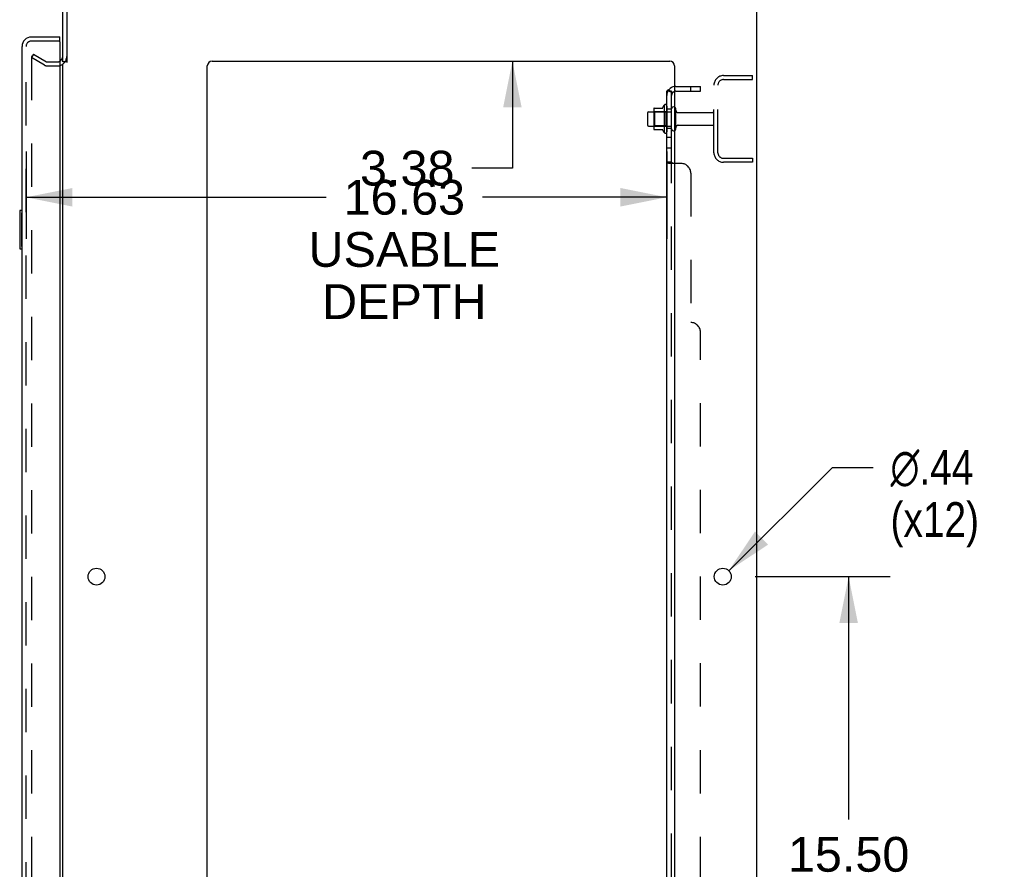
# Model space of a CAD drawing. Header units: inches. Extents: x 0 to 204, y 0 to 132.
# Tile 110 of 114: x 118 to 144, y 65 to 87. Entities that reach past the tile are written whole.
import ezdxf

# ---------------------------------------------------------------- set-up
doc = ezdxf.new("R2010")
doc.units = ezdxf.units.IN
doc.header["$LTSCALE"] = 11.243375
doc.header["$MEASUREMENT"] = 0
doc.linetypes.add('HIDDEN', pattern=[0.2, 0.1, -0.1])
doc.layers.get('0').update_dxf_attribs({"linetype": 'CONTINUOUS'})
for name, color, linetype in [('DEFAULT_2', 8, 'HIDDEN'), ('DIMENSIONS', 7, 'CONTINUOUS'), ('DOOR_ASSEMBLY', 7, 'CONTINUOUS'), ('SUBPANEL', 7, 'CONTINUOUS')]:
    doc.layers.add(name, color=color, linetype=linetype)
doc.styles.get("Standard").update_dxf_attribs({"font": 'arial.ttf'})
doc.styles.add('TEXTSTYLE_1', font='gdt', dxfattribs={"width": 0.8})
doc.dimstyles.new('DIMSTYLE_1', dxfattribs={"dimtxt": 0.901875, "dimasz": 1.2025, "dimexe": 0.09, "dimexo": 0.07, "dimgap": 0.0375, "dimtad": 0, "dimtih": 1, "dimtoh": 1, "dimzin": 4, "dimdsep": 46, "dimtxsty": 'Standard', "dimblk": '_FILLED', "dimblk1": '_FILLED', "dimblk2": '_FILLED', "dimcen": 0.09, "dimadec": 3, "dimazin": 1, "dimtfac": 1, "dimtdec": 3, "dimtofl": 0, "dimtmove": 0, "dimatfit": 3, "dimldrblk": '_FILLED', "dimfxl": 0, "dimtolj": 1, "dimtzin": 4, "dimarcsym": 0})
doc.dimstyles.new('DIMSTYLE_2', dxfattribs={"dimtxt": 0.901875, "dimasz": 1.2025, "dimexe": 0.09, "dimexo": 0.07, "dimgap": 0.09, "dimtad": 0, "dimtih": 1, "dimtoh": 1, "dimzin": 4, "dimdsep": 46, "dimtxsty": 'Standard', "dimblk": '_FILLED', "dimblk1": '_FILLED', "dimblk2": '_FILLED', "dimcen": 0.09, "dimadec": 3, "dimazin": 1, "dimtfac": 1, "dimtdec": 3, "dimtofl": 0, "dimtmove": 0, "dimatfit": 1, "dimldrblk": '_FILLED', "dimfxl": 0, "dimtolj": 1, "dimtzin": 4, "dimarcsym": 0})

# ---------------------------------------------------------------- blocks, each defined once
blk = doc.blocks.new('_FILLED')
at = {"color": 0, "linetype": 'ByBlock'}
blk.add_solid([(0, 0), (-1, 0.2), (-1, -0.2)], dxfattribs=at)
blk = doc.blocks.new('*D2')
at = {"layer": 'DIMENSIONS', "color": 2, "linetype": 'Continuous'}
for p, q in [((118.416, 83.743), (118.416, 81.47)), ((135.041, 83.743), (135.041, 81.47)), ((118.416, 82.552), (126.205, 82.552)), ((135.041, 82.552), (130.259, 82.552))]:
    blk.add_line(p, q, dxfattribs=at)
at = {"layer": 'DIMENSIONS', "color": 2, "linetype": 'Continuous', "xscale": 1.2025, "yscale": 1.2025, "zscale": 1.2025, "rotation": 180}
blk.add_blockref('_FILLED', (118.416, 82.552), dxfattribs=at)
at = {"layer": 'DIMENSIONS', "color": 2, "linetype": 'Continuous', "xscale": 1.2025, "yscale": 1.2025, "zscale": 1.2025}
blk.add_blockref('_FILLED', (135.041, 82.552), dxfattribs=at)
at = {"layer": 'DIMENSIONS', "color": 2, "linetype": 'Continuous', "insert": (128.232, 83.003), "char_height": 0.9019, "width": 4.96199, "attachment_point": 2, "line_spacing_factor": 0.9}
blk.add_mtext('16.63\\PUSABLE\\PDEPTH', dxfattribs=at)
blk = doc.blocks.new('*D11')
at = {"layer": 'DIMENSIONS', "color": 2, "linetype": 'Continuous'}
for p, q in [((131.037, 89.46), (131.037, 91.865)), ((131.037, 86.085), (131.037, 83.308)), ((131.037, 83.308), (129.985, 83.308))]:
    blk.add_line(p, q, dxfattribs=at)
at = {"layer": 'DIMENSIONS', "color": 2, "linetype": 'Continuous', "xscale": 1.2025, "yscale": 1.2025, "zscale": 1.2025}
for p, rotation in [((131.037, 89.46), 270), ((131.037, 86.085), 90)]:
    blk.add_blockref('_FILLED', p, dxfattribs=dict(at, rotation=rotation))
at = {"layer": 'DIMENSIONS', "color": 2, "linetype": 'Continuous', "insert": (129.534, 83.759), "char_height": 0.9019, "width": 2.45082, "attachment_point": 3, "line_spacing_factor": 0.9}
blk.add_mtext('3.38', dxfattribs=at)
blk = doc.blocks.new('*D12')
at = {"layer": 'DIMENSIONS', "color": 2, "linetype": 'Continuous'}
for p, q in [((137.337, 72.71), (140.843, 72.71)), ((139.761, 72.71), (139.761, 66.408)), ((139.761, 57.21), (139.761, 63.251)), ((137.337, 57.21), (140.843, 57.21))]:
    blk.add_line(p, q, dxfattribs=at)
at = {"layer": 'DIMENSIONS', "color": 2, "linetype": 'Continuous', "xscale": 1.2025, "yscale": 1.2025, "zscale": 1.2025}
for p, rotation in [((139.761, 72.71), 90), ((139.761, 57.21), 270)]:
    blk.add_blockref('_FILLED', p, dxfattribs=dict(at, rotation=rotation))
at = {"layer": 'DIMENSIONS', "color": 2, "linetype": 'Continuous', "insert": (139.761, 65.957), "char_height": 0.9019, "width": 3.15153, "attachment_point": 2, "line_spacing_factor": 0.9}
blk.add_mtext('15.50\\PTYP', dxfattribs=at)
blk = doc.blocks.new('*D13')
at = {"layer": 'DIMENSIONS', "color": 2, "linetype": 'Continuous'}
for p, q in [((136.65, 72.864), (139.345, 75.545)), ((139.345, 75.545), (140.397, 75.545))]:
    blk.add_line(p, q, dxfattribs=at)
at = {"layer": 'DIMENSIONS', "color": 2, "linetype": 'Continuous', "xscale": 1.2025, "yscale": 1.2025, "zscale": 1.2025, "rotation": 224.8568331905}
blk.add_blockref('_FILLED', (136.65, 72.864), dxfattribs=at)
at = {"layer": 'DIMENSIONS', "color": 2, "linetype": 'Continuous', "insert": (140.848, 75.996), "char_height": 0.90187, "width": 2.95261, "attachment_point": 1, "line_spacing_factor": 0.9, "style": 'TEXTSTYLE_1'}
blk.add_mtext('{\\fgdt;n}\\fArial;.44\\P(x12)', dxfattribs=at)
blk = doc.blocks.new('*D15')
at = {"layer": 'DIMENSIONS', "color": 2, "linetype": 'Continuous'}
for p, q in [((135.245, 29.672), (132.667, 29.672)), ((137.37, 29.672), (139.775, 29.672))]:
    blk.add_line(p, q, dxfattribs=at)
at = {"layer": 'DIMENSIONS', "color": 2, "linetype": 'Continuous', "xscale": 1.2025, "yscale": 1.2025, "zscale": 1.2025}
blk.add_blockref('_FILLED', (135.245, 29.672), dxfattribs=at)
at = {"layer": 'DIMENSIONS', "color": 2, "linetype": 'Continuous', "xscale": 1.2025, "yscale": 1.2025, "zscale": 1.2025, "rotation": 180}
blk.add_blockref('_FILLED', (137.37, 29.672), dxfattribs=at)
at = {"layer": 'DIMENSIONS', "color": 2, "linetype": 'Continuous', "insert": (132.216, 30.123), "char_height": 0.9019, "width": 2.45082, "attachment_point": 3, "line_spacing_factor": 0.9}
blk.add_mtext('2.13', dxfattribs=at)

msp = doc.modelspace()

# ---------------------------------------------------------------- linework, layer by layer
at = {"color": 3, "linetype": 'Continuous'}
for p, q in [((119.37, 86.064), (119.37, 89.213)), ((119.474, 89.213), (119.474, 86.052)), ((137.37, 89.356), (137.37, 9.564)), ((119.37, 12.908), (119.37, 86.012)), ((123.12, 11.585), (123.12, 85.96)), ((123.245, 86.085), (135.12, 86.085)), ((135.245, 85.96), (135.245, 11.585))]:
    msp.add_line(p, q, dxfattribs=at)
at = {"color": 7, "linetype": 'Continuous'}
for p, q in [((119.474, 86.064), (119.37, 86.064)), ((134.705, 84.84), (134.705, 84.329)), ((134.716, 84.862), (134.943, 84.862)), ((134.971, 84.94), (134.971, 84.229)), ((134.541, 84.742), (134.541, 84.427)), ((134.571, 84.772), (134.705, 84.772)), ((134.571, 84.397), (134.705, 84.397)), ((134.716, 84.307), (134.943, 84.307))]:
    msp.add_line(p, q, dxfattribs=at)
at = {"color": 3, "linetype": 'Continuous'}
for centre in [(120.245, 72.71), (136.495, 72.71)]:
    msp.add_circle(centre, 0.219, dxfattribs=at)
for centre, radius, start, end in [((119.227, 86.206), 0.142, 296.4703, 360), ((123.245, 85.96), 0.125, 90, 180), ((135.12, 85.96), 0.125, 0, 90)]:
    msp.add_arc(centre, radius, start, end, dxfattribs=at)
at = {"color": 7, "linetype": 'Continuous'}
for centre, radius, start, end in [((134.846, 84.84), 0.141, 174.7919, 180), ((134.716, 84.852), 0.01, 90, 174.8062), ((134.924, 84.872), 0.01, 270, 336.0321), ((135.571, 84.585), 0.698, 149.3369, 156.0321), ((135.003, 84.919), 0.0384, 0, 145.5503), ((135.221, 84.842), 0.055, 64.0906, 180), ((134.571, 84.742), 0.03, 90, 180), ((134.571, 84.427), 0.03, 180, 270), ((134.846, 84.329), 0.141, 180, 185.2081), ((134.716, 84.317), 0.01, 185.1938, 270), ((135.221, 84.327), 0.055, 180, 295.9094), ((134.924, 84.297), 0.01, 23.9679, 90), ((135.571, 84.585), 0.698, 203.9679, 210.6631), ((135.003, 84.25), 0.0384, 214.4497, 360)]:
    msp.add_arc(centre, radius, start, end, dxfattribs=at)
at = {"layer": 'DEFAULT_2', "color": 8, "linetype": 'HIDDEN'}
for p, q in [((118.609, 86.264), (118.557, 86.174)), ((118.557, 86.194), (118.557, 12.725)), ((118.897, 85.978), (118.557, 86.174)), ((118.609, 86.264), (118.949, 86.068)), ((118.966, 86.064), (119.227, 86.064)), ((118.966, 85.96), (119.227, 85.96)), ((136.512, 85.71), (137.266, 85.71)), ((136.512, 85.606), (137.266, 85.606)), ((137.266, 85.606), (137.266, 85.71)), ((136.266, 83.706), (136.266, 85.463)), ((136.37, 83.706), (136.37, 85.463)), ((135.041, 84.919), (135.041, 84.25)), ((135.166, 84.327), (135.166, 84.842)), ((135.276, 84.327), (135.276, 84.842)), ((134.725, 84.768), (134.705, 84.788)), ((134.705, 84.772), (135.166, 84.772)), ((134.725, 84.768), (134.725, 84.401)), ((135.021, 84.768), (134.725, 84.768)), ((135.021, 84.768), (135.041, 84.788)), ((135.021, 84.768), (135.021, 84.401)), ((135.338, 84.75), (136.236, 84.75)), ((134.725, 84.401), (134.705, 84.381)), ((134.705, 84.397), (135.166, 84.397)), ((135.021, 84.401), (134.725, 84.401)), ((135.021, 84.401), (135.041, 84.381)), ((135.338, 84.42), (136.236, 84.42)), ((136.512, 83.564), (137.266, 83.564)), ((137.266, 83.564), (137.266, 83.46)), ((137.266, 83.46), (136.512, 83.46))]:
    msp.add_line(p, q, dxfattribs=at)
for points in [[(118.575, 86.214), (118.573, 86.214), (118.571, 86.214), (118.569, 86.213), (118.567, 86.212), (118.566, 86.211), (118.564, 86.21), (118.563, 86.208), (118.561, 86.207), (118.56, 86.205), (118.559, 86.203), (118.558, 86.201), (118.558, 86.198), (118.558, 86.196), (118.557, 86.194)], [(118.583, 86.212), (118.581, 86.213), (118.579, 86.213), (118.577, 86.214), (118.575, 86.214), (118.575, 86.214)]]:
    msp.add_lwpolyline(points, dxfattribs=at)
for centre, radius, start, end in [((119.227, 86.206), 0.246, 270, 360), ((118.966, 86.097), 0.137, 240, 270), ((118.966, 86.097), 0.033, 240, 270), ((119.227, 86.206), 0.142, 270, 296.4703), ((136.512, 85.463), 0.246, 90, 180), ((136.512, 85.463), 0.142, 90, 180), ((135.221, 84.842), 0.055, 360, 64.0906), ((135.338, 84.812), 0.0625, 180, 270), ((136.236, 84.72), 0.03, 360, 90), ((135.221, 84.327), 0.055, 295.9094, 0), ((135.338, 84.357), 0.0625, 90, 180), ((136.236, 84.45), 0.03, 270, 0), ((136.512, 83.706), 0.246, 180, 270), ((136.512, 83.706), 0.142, 180, 270)]:
    msp.add_arc(centre, radius, start, end, dxfattribs=at)
at = {"layer": 'DOOR_ASSEMBLY', "color": 3, "linetype": 'Continuous'}
for p, q in [((118.558, 86.71), (119.291, 86.71)), ((118.312, 12.456), (118.312, 86.463)), ((119.291, 86.586), (119.291, 12.334))]:
    msp.add_line(p, q, dxfattribs=at)
at = {"layer": 'DOOR_ASSEMBLY', "color": 7, "linetype": 'Continuous'}
for p, q in [((119.291, 86.606), (119.291, 86.71)), ((119.291, 86.606), (119.271, 86.606)), ((118.252, 82.195), (118.252, 81.225)), ((118.312, 82.21), (118.267, 82.21)), ((118.299, 82.11), (118.299, 81.31)), ((118.267, 81.21), (118.312, 81.21))]:
    msp.add_line(p, q, dxfattribs=at)
at = {"layer": 'DOOR_ASSEMBLY', "color": 8, "linetype": 'HIDDEN'}
for p, q in [((118.416, 12.456), (118.416, 86.463)), ((119.271, 86.606), (118.558, 86.606))]:
    msp.add_line(p, q, dxfattribs=at)
at = {"layer": 'DOOR_ASSEMBLY', "color": 7, "linetype": 'Continuous'}
for points in [[(118.297, 82.146), (118.297, 82.14), (118.298, 82.134), (118.298, 82.128), (118.298, 82.122), (118.299, 82.116), (118.299, 82.11)], [(118.299, 81.31), (118.299, 81.303), (118.298, 81.297), (118.298, 81.291), (118.298, 81.285), (118.297, 81.279), (118.297, 81.273)]]:
    msp.add_lwpolyline(points, dxfattribs=at)
at = {"layer": 'DOOR_ASSEMBLY', "color": 3, "linetype": 'Continuous'}
for centre, radius, start, end in [((118.558, 86.463), 0.246, 90, 180), ((119.271, 86.586), 0.02, 0, 90)]:
    msp.add_arc(centre, radius, start, end, dxfattribs=at)
at = {"layer": 'DOOR_ASSEMBLY', "color": 8, "linetype": 'HIDDEN'}
msp.add_arc((118.558, 86.463), 0.142, 90, 180, dxfattribs=at)
at = {"layer": 'DOOR_ASSEMBLY', "color": 7, "linetype": 'Continuous'}
for centre, radius, start, end in [((118.476, 86.32), 0.26, 87.3798, 90), ((118.267, 82.195), 0.015, 90, 180), ((118.297, 82.195), 0.015, 0, 90), ((118.267, 81.225), 0.015, 180, 270), ((118.297, 81.225), 0.015, 270, 360)]:
    msp.add_arc(centre, radius, start, end, dxfattribs=at)
at = {"layer": 'SUBPANEL', "color": 7, "linetype": 'Continuous'}
for p, q in [((135.095, 85.342), (135.142, 85.303)), ((135.166, 85.303), (135.041, 85.303)), ((135.166, 83.464), (135.166, 85.303)), ((135.166, 83.464), (135.041, 83.464))]:
    msp.add_line(p, q, dxfattribs=at)
at = {"layer": 'SUBPANEL', "color": 8, "linetype": 'HIDDEN'}
for p, q in [((135.278, 85.428), (135.916, 85.428)), ((135.666, 85.303), (135.666, 85.428)), ((135.916, 85.303), (135.916, 85.428)), ((135.142, 85.303), (135.191, 85.262)), ((135.278, 85.303), (135.916, 85.303)), ((135.166, 84.835), (135.041, 84.835)), ((135.166, 84.335), (135.041, 84.335)), ((135.166, 84.106), (135.041, 84.106)), ((135.166, 83.825), (135.041, 83.825)), ((135.041, 83.462), (135.041, 83.464)), ((135.166, 15.455), (135.166, 83.464)), ((135.167, 83.459), (135.167, 83.461)), ((135.173, 83.453), (135.171, 83.455)), ((135.416, 83.428), (135.245, 83.428)), ((135.666, 83.178), (135.666, 79.303)), ((135.916, 19.866), (135.916, 79.053))]:
    msp.add_line(p, q, dxfattribs=at)
at = {"layer": 'SUBPANEL', "color": 3, "linetype": 'Continuous'}
for p, q in [((135.041, 13.616), (135.041, 85.303)), ((135.245, 83.428), (135.095, 83.428))]:
    msp.add_line(p, q, dxfattribs=at)
for points in [[(135.095, 85.342), (135.093, 85.34), (135.091, 85.338), (135.088, 85.335), (135.085, 85.334), (135.081, 85.332), (135.078, 85.33), (135.074, 85.328), (135.071, 85.327), (135.064, 85.323)], [(135.064, 85.323), (135.06, 85.322), (135.057, 85.32), (135.054, 85.319), (135.051, 85.317), (135.049, 85.316), (135.046, 85.314), (135.044, 85.312), (135.043, 85.31), (135.042, 85.308), (135.041, 85.306), (135.041, 85.305), (135.041, 85.303)], [(135.074, 83.439), (135.067, 83.442), (135.064, 83.444), (135.06, 83.445), (135.057, 83.447), (135.054, 83.448), (135.051, 83.45), (135.049, 83.452), (135.046, 83.454), (135.044, 83.456), (135.043, 83.457), (135.042, 83.459), (135.041, 83.461), (135.041, 83.462), (135.041, 83.464)], [(135.095, 83.428), (135.093, 83.43), (135.091, 83.431), (135.088, 83.433), (135.085, 83.435), (135.081, 83.436), (135.078, 83.438), (135.074, 83.439)]]:
    msp.add_lwpolyline(points, dxfattribs=at)
at = {"layer": 'SUBPANEL', "color": 8, "linetype": 'HIDDEN'}
for points in [[(135.109, 85.303), (135.109, 85.303), (135.108, 85.303), (135.108, 85.303), (135.107, 85.303), (135.107, 85.303), (135.106, 85.303), (135.106, 85.303)], [(135.106, 85.303), (135.106, 85.303), (135.106, 85.303), (135.106, 85.303), (135.106, 85.303), (135.107, 85.303), (135.107, 85.303), (135.108, 85.303), (135.108, 85.303), (135.109, 85.303), (135.109, 85.303), (135.11, 85.303), (135.111, 85.303), (135.111, 85.303), (135.112, 85.303), (135.113, 85.302), (135.113, 85.302), (135.114, 85.302), (135.115, 85.302), (135.115, 85.302), (135.116, 85.302), (135.117, 85.302), (135.118, 85.301), (135.118, 85.301), (135.119, 85.301), (135.12, 85.301), (135.121, 85.301), (135.121, 85.3), (135.122, 85.3), (135.123, 85.3), (135.124, 85.3), (135.125, 85.3), (135.125, 85.299), (135.126, 85.299), (135.127, 85.299), (135.128, 85.299), (135.129, 85.298), (135.13, 85.298), (135.13, 85.298), (135.131, 85.298), (135.132, 85.297), (135.133, 85.297), (135.134, 85.297), (135.135, 85.296), (135.136, 85.296), (135.137, 85.296), (135.138, 85.295), (135.139, 85.295), (135.14, 85.295), (135.141, 85.294), (135.142, 85.294), (135.143, 85.294), (135.144, 85.293), (135.145, 85.293), (135.146, 85.292), (135.147, 85.292), (135.148, 85.291), (135.149, 85.291), (135.15, 85.291), (135.151, 85.29), (135.152, 85.29), (135.153, 85.289), (135.153, 85.289), (135.154, 85.289), (135.155, 85.288), (135.156, 85.288), (135.157, 85.287), (135.158, 85.287), (135.158, 85.287), (135.159, 85.286), (135.16, 85.286), (135.161, 85.286), (135.161, 85.285), (135.162, 85.285), (135.163, 85.284), (135.164, 85.284), (135.164, 85.284), (135.165, 85.283), (135.166, 85.283), (135.166, 85.283), (135.167, 85.282), (135.167, 85.282), (135.168, 85.282), (135.169, 85.281), (135.169, 85.281), (135.169, 85.281), (135.17, 85.28), (135.17, 85.28), (135.17, 85.28)], [(135.167, 85.298), (135.167, 85.3), (135.166, 85.302), (135.166, 85.303)], [(135.17, 85.28), (135.17, 85.28), (135.17, 85.28), (135.17, 85.28), (135.17, 85.281), (135.169, 85.281), (135.169, 85.281), (135.169, 85.281), (135.168, 85.282), (135.168, 85.282), (135.167, 85.282), (135.167, 85.283), (135.166, 85.283)], [(135.043, 83.457), (135.042, 83.459), (135.041, 83.461)], [(135.051, 83.45), (135.049, 83.452), (135.046, 83.454), (135.044, 83.456)], [(135.095, 83.428), (135.093, 83.43), (135.091, 83.431), (135.088, 83.433), (135.085, 83.435)], [(135.167, 83.461), (135.166, 83.462), (135.166, 83.464)], [(135.169, 83.456), (135.168, 83.458), (135.167, 83.459)], [(135.192, 83.433), (135.192, 83.435), (135.191, 83.437), (135.191, 83.438), (135.19, 83.44), (135.188, 83.441), (135.187, 83.443), (135.186, 83.444), (135.184, 83.445), (135.182, 83.447)], [(135.191, 83.428), (135.192, 83.43), (135.192, 83.432), (135.192, 83.433)]]:
    msp.add_lwpolyline(points, dxfattribs=at)
at = {"layer": 'SUBPANEL', "color": 7, "linetype": 'Continuous'}
for points in [[(135.173, 85.289), (135.171, 85.291), (135.169, 85.293), (135.168, 85.296), (135.167, 85.298)], [(135.18, 85.28), (135.179, 85.282), (135.177, 85.284), (135.175, 85.286), (135.173, 85.289)], [(135.191, 85.262), (135.192, 85.263), (135.192, 85.264), (135.192, 85.265), (135.192, 85.266), (135.191, 85.267), (135.191, 85.268), (135.19, 85.269), (135.188, 85.271), (135.187, 85.272), (135.186, 85.274), (135.184, 85.276), (135.18, 85.28)], [(135.177, 83.451), (135.175, 83.452), (135.173, 83.453), (135.171, 83.455), (135.169, 83.456), (135.168, 83.458), (135.167, 83.459), (135.167, 83.461), (135.166, 83.462), (135.166, 83.464)], [(135.191, 83.428), (135.192, 83.43), (135.192, 83.432), (135.192, 83.433), (135.192, 83.435), (135.191, 83.437), (135.191, 83.438), (135.19, 83.44), (135.188, 83.441), (135.187, 83.443), (135.186, 83.444), (135.184, 83.445), (135.182, 83.447), (135.18, 83.448), (135.177, 83.451)]]:
    msp.add_lwpolyline(points, dxfattribs=at)
at = {"layer": 'SUBPANEL', "color": 8, "linetype": 'HIDDEN'}
for centre, radius, start, end in [((135.278, 85.191), 0.237, 140.5658, 180), ((135.278, 85.191), 0.237, 90, 98.0054), ((135.278, 85.191), 0.112, 90, 107.1415), ((135.416, 83.178), 0.25, 0, 90), ((135.666, 79.053), 0.25, 0, 90)]:
    msp.add_arc(centre, radius, start, end, dxfattribs=at)
at = {"layer": 'SUBPANEL', "color": 3, "linetype": 'Continuous'}
msp.add_arc((135.278, 85.191), 0.237, 98.0054, 140.5658, dxfattribs=at)
at = {"layer": 'SUBPANEL', "color": 7, "linetype": 'Continuous'}
msp.add_arc((135.278, 85.191), 0.112, 107.1415, 180, dxfattribs=at)

# ---------------------------------------------------------------- dimensions: what is measured, and where the dimension line sits
at = {"layer": 'DIMENSIONS', "color": 2, "linetype": 'Continuous'}
for base, p1, p2, angle, picture, middle in [((131.037497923, 86.084522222), (137.257998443, 89.459522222), (135.119998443, 86.084522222), 270, '*D11', (128.306114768, 83.303011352)), ((135.244998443, 29.671906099), (137.369998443, 89.315522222), (135.244998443, 11.584522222), 180, '*D15', (130.979803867, 29.666877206))]:
    dim = msp.add_linear_dim(base=base, p1=p1, p2=p2, angle=angle, dimstyle='DIMSTYLE_1', dxfattribs=at)
    dim.commit()
    dim.dimension.update_dxf_attribs({"geometry": picture, "text_midpoint": middle, "dimtype": 160})
dim = msp.add_linear_dim(base=(135.040998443, 82.552229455), p1=(118.415998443, 83.812772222), p2=(135.040998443, 83.812772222), text='<>\\PUSABLE\\PDEPTH', dimstyle='DIMSTYLE_1', dxfattribs=at)
dim.commit()
dim.dimension.update_dxf_attribs({"geometry": '*D2', "text_midpoint": (128.231837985, 81.199416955), "dimtype": 160})
dim = msp.add_diameter_dim_2p(p1=(136.65, 72.864), p2=(136.34, 72.555), text='%%c<>\\P(x12)', dimstyle='DIMSTYLE_2', override={"dimpost": '<>'}, dxfattribs=at)
dim.commit()
dim.dimension.update_dxf_attribs({"geometry": '*D13', "text_midpoint": (142.324, 74.869), "dimtype": 163})
dim = msp.add_linear_dim(base=(139.761, 57.21), p1=(137.267, 72.71), p2=(137.267, 57.21), angle=270, text='<>\\PTYP', dimstyle='DIMSTYLE_1', dxfattribs=at)
dim.commit()
dim.dimension.update_dxf_attribs({"geometry": '*D12', "text_midpoint": (139.761, 64.83), "dimtype": 160})

doc.saveas('drawing.dxf')
